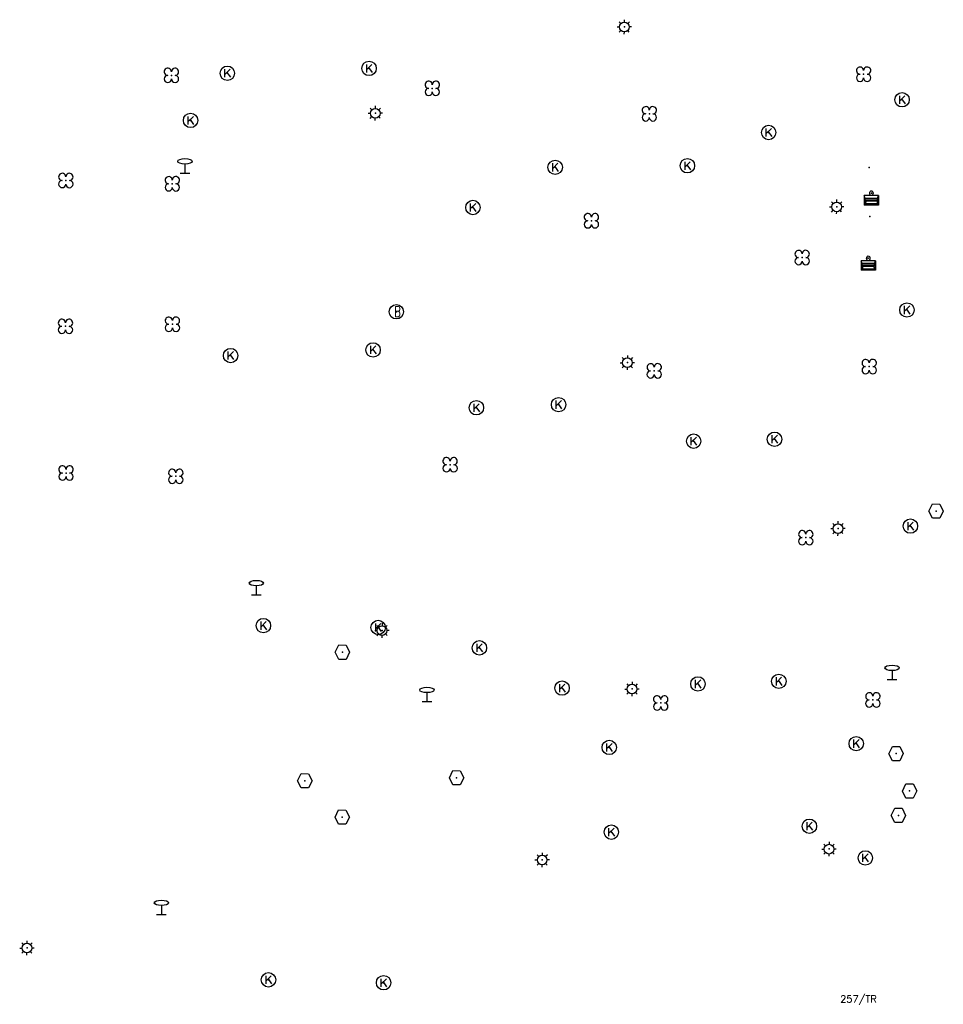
# Model space of a CAD drawing. Header units: metres. Extents: x 256352 to 256908, y 533292 to 533854.
# Tile 37 of 48: x 256706 to 256770, y 533575 to 533644. Entities that reach past the tile are written whole.
import ezdxf

# ---------------------------------------------------------------- set-up
doc = ezdxf.new("R2010")
doc.units = ezdxf.units.M
doc.header["$LTSCALE"] = 0.5
for name, color, linetype in [('Punt - Bak', 6, 'Continuous'), ('Punt - Paal', 7, 'Continuous'), ('Punt - Put', 8, 'Continuous'), ('Punt - Vegetatieobject', 7, 'Continuous'), ('Tekst - Pand Nummeraanduiding', 7, 'Continuous')]:
    doc.layers.add(name, color=color, linetype=linetype)
doc.layers.add('Punt - vegetatieobject_punt', color=10, linetype='Continuous', lineweight=25)
doc.styles.get("Standard").update_dxf_attribs({"font": 'txt.shx'})

# ---------------------------------------------------------------- blocks, each defined once
blk = doc.blocks.new('BOOM')
at = {"linetype": 'Continuous'}
for centre, radius, start, end in [((-0.424999, 0.425), 0.424, 359.8648684, 269.9998649), ((0.424999, 0.425), 0.426, 270.0001345, 180.1344972), ((0.425, -0.425), 0.426, 180, 90), ((-0.425, -0.424999), 0.424, 90.1351316, 359.9998649)]:
    blk.add_arc(centre, radius, start, end, dxfattribs=at)
blk = doc.blocks.new('Kolk')
at = {"linetype": 'Continuous'}
for p, q in [((-0.131779, -0.225094), (-0.131779, 0.223554)), ((-0.131779, -0.061917), (0.155792, 0.223554)), ((-0.023655, 0.045417), (0.167783, -0.225094))]:
    blk.add_line(p, q, dxfattribs=at)
blk.add_circle((0, 0), 0.4, dxfattribs=at)
blk = doc.blocks.new('LICHTMAST')
at = {"linetype": 'Continuous'}
for p, q in [((-0.435, 0.407), (-0.293, 0.265)), ((-0.01, 0.586), (-0.01, 0.38)), ((0.419, 0.409), (0.275, 0.263)), ((-0.609, -0.015), (-0.412, -0.014)), ((-0.434, -0.44), (-0.29, -0.296)), ((-0.007, -0.602), (-0.005, -0.416)), ((0.406, -0.431), (0.274, -0.298)), ((0.589, -0.015), (0.389, -0.015))]:
    blk.add_line(p, q, dxfattribs=at)
blk.add_circle((-0.01, -0.015), 0.4, dxfattribs=at)
blk = doc.blocks.new('Afvalbak')
at = {"linetype": 'Continuous'}
for p, q in [((0.4, -0.091), (-0.4, -0.091)), ((-0.34, -0.195), (-0.4, -0.091)), ((-0.34, -0.252), (-0.4, -0.441)), ((0.34, -0.195), (-0.34, -0.195)), ((-0.34, -0.252), (-0.34, -0.195)), ((0.34, -0.252), (-0.34, -0.252)), ((-0.302, -0.297), (-0.333, -0.397)), ((0.302, -0.297), (-0.302, -0.297)), ((0.302, -0.297), (0.333, -0.397)), ((0.34, -0.195), (0.4, -0.091)), ((0.34, -0.252), (0.34, -0.195)), ((0.34, -0.252), (0.4, -0.441)), ((0.4, -0.441), (-0.4, -0.441)), ((0.333, -0.397), (-0.333, -0.397))]:
    blk.add_line(p, q, dxfattribs=at)
for p, q in [((-0.4, -0.091), (-0.4, -0.441)), ((0.4, -0.091), (0.4, -0.441))]:
    blk.add_line(p, q)
blk.add_circle((0, 0), 0.0908, dxfattribs=at)
blk = doc.blocks.new('Verkeersbord')
at = {"linetype": 'Continuous'}
for p, q in [((-0.004, 1.246), (-0.004, -0.004)), ((-0.253, -0.003), (0.247, -0.003))]:
    blk.add_line(p, q, dxfattribs=at)
blk.add_circle((-0.004, 1.621), 0.375, dxfattribs=at)
blk = doc.blocks.new('Inspectie_Rioolput')
at = {"linetype": 'Continuous'}
blk.add_lwpolyline([(-0.908, -0.012), (-0.457, 0.793), (0.455, 0.772), (0.898, -0.004), (0.455, -0.79), (-0.463, -0.787), (-0.908, -0.012)], dxfattribs=at)
blk = doc.blocks.new('Brandkraan_Put')
at = {"linetype": 'Continuous'}
blk.add_circle((0, 0), 0.7, dxfattribs=at)
at = {"linetype": 'Continuous', "width": 0.75}
blk.add_text('B', height=1, dxfattribs=at).set_placement((-0.226, -0.48))

msp = doc.modelspace()

# ---------------------------------------------------------------- linework, layer by layer
at = {"layer": 'Punt - Bak'}
for p in [(256764.73, 533633.419), (256764.895, 533631.645), (256764.778, 533630.038), (256764.676, 533627.128)]:
    msp.add_point(p, dxfattribs=at)
at = {"layer": 'Punt - Paal'}
for p in [(256747.757, 533643.191), (256730.479, 533637.206), (256717.272, 533633.045), (256762.488, 533630.709), (256747.969, 533619.895), (256762.58, 533608.384), (256722.224, 533603.776), (256730.95, 533601.31), (256766.33, 533597.897), (256748.294, 533597.248), (256734.063, 533596.365), (256761.96, 533586.14), (256742.06, 533585.39), (256715.642, 533581.593), (256706.311, 533579.279)]:
    msp.add_point(p, dxfattribs=at)
at = {"layer": 'Punt - Put'}
for p in [(256720.21, 533639.966), (256730.042, 533640.304), (256767.02, 533638.128), (256717.657, 533636.698), (256757.764, 533635.856), (256742.954, 533633.441), (256752.128, 533633.549), (256737.244, 533630.653), (256731.935, 533623.417), (256767.358, 533623.542), (256730.32, 533620.77), (256720.434, 533620.379), (256737.488, 533616.758), (256743.192, 533616.973), (256758.172, 533614.57), (256752.56, 533614.437), (256769.384, 533609.591), (256767.599, 533608.545), (256722.711, 533601.64), (256730.674, 533601.509), (256728.19, 533599.797), (256737.696, 533600.096), (256752.857, 533597.592), (256758.468, 533597.774), (256743.433, 533597.303), (256763.84, 533593.45), (256746.704, 533593.187), (256766.608, 533592.758), (256725.59, 533590.875), (256736.117, 533591.08), (256767.544, 533590.171), (256728.183, 533588.351), (256766.768, 533588.475), (256746.85, 533587.31), (256760.59, 533587.72), (256764.47, 533585.52), (256723.062, 533577.063), (256731.049, 533576.861)]:
    msp.add_point(p, dxfattribs=at)
at = {"layer": 'Punt - Vegetatieobject'}
for p in [(256716.329, 533639.821), (256764.352, 533639.901), (256734.43, 533638.92), (256749.486, 533637.153), (256709.002, 533632.528), (256716.39, 533632.297), (256745.468, 533629.731), (256760.09, 533627.182), (256708.979, 533622.407), (256716.401, 533622.551), (256749.823, 533619.318), (256764.74, 533619.614), (256735.665, 533612.803), (256709.016, 533612.227), (256716.634, 533612.003), (256760.342, 533607.744), (256750.279, 533596.274), (256764.994, 533596.485)]:
    msp.add_point(p, dxfattribs=at)
at = {"layer": 'Punt - vegetatieobject_punt'}
for p in [(256716.329, 533639.821), (256764.352, 533639.901), (256734.43, 533638.92), (256749.486, 533637.153), (256709.002, 533632.528), (256716.39, 533632.297), (256745.468, 533629.731), (256760.09, 533627.182), (256708.979, 533622.407), (256716.401, 533622.551), (256749.823, 533619.318), (256764.74, 533619.614), (256735.665, 533612.803), (256709.016, 533612.227), (256716.634, 533612.003), (256760.342, 533607.744), (256750.279, 533596.274), (256764.994, 533596.485)]:
    msp.add_point(p, dxfattribs=at)

# ---------------------------------------------------------------- block references
at = {"layer": 'Punt - Bak', "xscale": 1.25000000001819, "yscale": 1.881467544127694}
for p in [(256764.895, 533631.645), (256764.676, 533627.128)]:
    msp.add_blockref('Afvalbak', p, dxfattribs=at)
at = {"layer": 'Punt - Paal'}
for name, p, xscale, yscale in [('LICHTMAST', (256747.757, 533643.191), 0.8347245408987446, 0.8417508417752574), ('LICHTMAST', (256730.479, 533637.206), 0.8347245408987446, 0.8417508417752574), ('Verkeersbord', (256717.272, 533633.045), 1.333333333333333, 0.5), ('LICHTMAST', (256762.488, 533630.709), 0.8347245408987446, 0.8417508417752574), ('LICHTMAST', (256747.969, 533619.895), 0.8347245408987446, 0.8417508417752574), ('LICHTMAST', (256762.58, 533608.384), 0.8347245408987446, 0.8417508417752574), ('Verkeersbord', (256722.224, 533603.776), 1.333333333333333, 0.5), ('LICHTMAST', (256730.95, 533601.31), 0.8347245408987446, 0.8417508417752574), ('Verkeersbord', (256766.33, 533597.897), 1.333333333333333, 0.5), ('LICHTMAST', (256748.294, 533597.248), 0.8347245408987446, 0.8417508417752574), ('Verkeersbord', (256734.063, 533596.365), 1.333333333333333, 0.5), ('LICHTMAST', (256761.96, 533586.14), 0.8347245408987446, 0.8417508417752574), ('LICHTMAST', (256742.06, 533585.39), 0.8347245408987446, 0.8417508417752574), ('Verkeersbord', (256715.642, 533581.593), 1.333333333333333, 0.5), ('LICHTMAST', (256706.311, 533579.279), 0.8347245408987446, 0.8417508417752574)]:
    msp.add_blockref(name, p, dxfattribs=dict(at, xscale=xscale, yscale=yscale))
at = {"layer": 'Punt - Put'}
for name, p, xscale, yscale in [('Kolk', (256720.21, 533639.966), 1.25000000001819, 1.25000000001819), ('Kolk', (256730.042, 533640.304), 1.25000000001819, 1.25000000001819), ('Kolk', (256767.02, 533638.128), 1.25000000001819, 1.25000000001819), ('Kolk', (256717.657, 533636.698), 1.25000000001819, 1.25000000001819), ('Kolk', (256757.764, 533635.856), 1.25000000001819, 1.25000000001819), ('Kolk', (256742.954, 533633.441), 1.25000000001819, 1.25000000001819), ('Kolk', (256752.128, 533633.549), 1.25000000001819, 1.25000000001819), ('Kolk', (256737.244, 533630.653), 1.25000000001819, 1.25000000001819), ('Kolk', (256767.358, 533623.542), 1.25000000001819, 1.25000000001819), ('Brandkraan_Put', (256731.935, 533623.417), 0.714285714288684, 0.714285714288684), ('Kolk', (256720.434, 533620.379), 1.25000000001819, 1.25000000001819), ('Kolk', (256730.32, 533620.77), 1.25000000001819, 1.25000000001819), ('Kolk', (256737.488, 533616.758), 1.25000000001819, 1.25000000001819), ('Kolk', (256743.192, 533616.973), 1.25000000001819, 1.25000000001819), ('Kolk', (256752.56, 533614.437), 1.25000000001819, 1.25000000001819), ('Kolk', (256758.172, 533614.57), 1.25000000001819, 1.25000000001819), ('Inspectie_Rioolput', (256769.384, 533609.591), 0.5537098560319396, 0.6317119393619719), ('Kolk', (256767.599, 533608.545), 1.25000000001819, 1.25000000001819), ('Kolk', (256722.711, 533601.64), 1.25000000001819, 1.25000000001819), ('Kolk', (256730.674, 533601.509), 1.25000000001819, 1.25000000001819), ('Inspectie_Rioolput', (256728.19, 533599.797), 0.5537098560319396, 0.6317119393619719), ('Kolk', (256737.696, 533600.096), 1.25000000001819, 1.25000000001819), ('Kolk', (256752.857, 533597.592), 1.25000000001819, 1.25000000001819), ('Kolk', (256758.468, 533597.774), 1.25000000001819, 1.25000000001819), ('Kolk', (256743.433, 533597.303), 1.25000000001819, 1.25000000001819), ('Kolk', (256746.704, 533593.187), 1.25000000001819, 1.25000000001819), ('Kolk', (256763.84, 533593.45), 1.25000000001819, 1.25000000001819), ('Inspectie_Rioolput', (256766.608, 533592.758), 0.5537098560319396, 0.6317119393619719), ('Inspectie_Rioolput', (256725.59, 533590.875), 0.5537098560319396, 0.6317119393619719), ('Inspectie_Rioolput', (256736.117, 533591.08), 0.5537098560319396, 0.6317119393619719), ('Inspectie_Rioolput', (256767.544, 533590.171), 0.5537098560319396, 0.6317119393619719), ('Inspectie_Rioolput', (256728.183, 533588.351), 0.5537098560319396, 0.6317119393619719), ('Inspectie_Rioolput', (256766.768, 533588.475), 0.5537098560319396, 0.6317119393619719), ('Kolk', (256760.59, 533587.72), 1.25000000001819, 1.25000000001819), ('Kolk', (256746.85, 533587.31), 1.25000000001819, 1.25000000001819), ('Kolk', (256764.47, 533585.52), 1.25000000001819, 1.25000000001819), ('Kolk', (256723.062, 533577.063), 1.25000000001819, 1.25000000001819), ('Kolk', (256731.049, 533576.861), 1.25000000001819, 1.25000000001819)]:
    msp.add_blockref(name, p, dxfattribs=dict(at, xscale=xscale, yscale=yscale))
at = {"layer": 'Punt - Vegetatieobject', "xscale": 0.5882352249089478, "yscale": 0.5875440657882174}
for p in [(256716.329, 533639.821), (256764.352, 533639.901), (256734.43, 533638.92), (256749.486, 533637.153), (256709.002, 533632.528), (256716.39, 533632.297), (256745.468, 533629.731), (256760.09, 533627.182), (256708.979, 533622.407), (256716.401, 533622.551), (256764.74, 533619.614), (256749.823, 533619.318), (256735.665, 533612.803), (256709.016, 533612.227), (256716.634, 533612.003), (256760.342, 533607.744), (256750.279, 533596.274), (256764.994, 533596.485)]:
    msp.add_blockref('BOOM', p, dxfattribs=at)
at = {"layer": 'Punt - vegetatieobject_punt', "xscale": 0.5882352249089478, "yscale": 0.5875440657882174}
for p in [(256716.329, 533639.821), (256764.352, 533639.901), (256734.43, 533638.92), (256749.486, 533637.153), (256709.002, 533632.528), (256716.39, 533632.297), (256745.468, 533629.731), (256760.09, 533627.182), (256708.979, 533622.407), (256716.401, 533622.551), (256764.74, 533619.614), (256749.823, 533619.318), (256735.665, 533612.803), (256709.016, 533612.227), (256716.634, 533612.003), (256760.342, 533607.744), (256750.279, 533596.274), (256764.994, 533596.485)]:
    msp.add_blockref('BOOM', p, dxfattribs=at)

# ---------------------------------------------------------------- texts
at = {"layer": 'Tekst - Pand Nummeraanduiding'}
msp.add_text('257/TR', height=0.5, rotation=360, dxfattribs=at).set_placement((256762.723, 533575.485))

doc.saveas('drawing.dxf')
